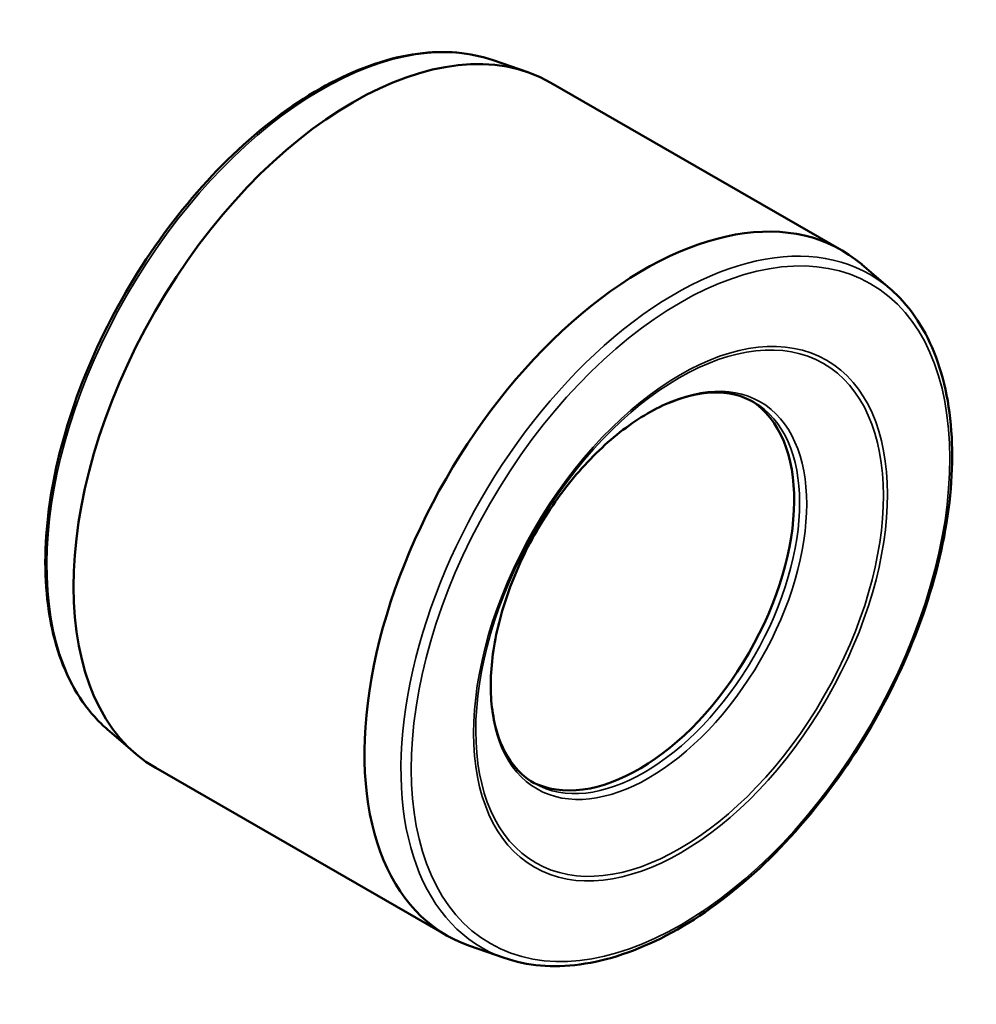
# Model space of a CAD drawing. Header units: millimetres. Extents: x -16 to 1250, y -68 to 862.
# Tile 5 of 6: x 791 to 839, y 812 to 862. Entities that reach past the tile are written whole.
import ezdxf

# ---------------------------------------------------------------- set-up
doc = ezdxf.new("R2010")
doc.units = ezdxf.units.MM
doc.layers.add('Visible (ANSI)', color=7, linetype='Continuous', lineweight=50)
doc.layers.add('Visible Narrow (ANSI)', color=7, linetype='Continuous', lineweight=35)

msp = doc.modelspace()

# ---------------------------------------------------------------- linework, layer by layer
at = {"layer": 'Visible (ANSI)'}
for p, q in [((814.618, 859.786), (816.37, 859.176)), ((817.522, 858.65), (832.229, 850.181)), ((834.669, 848.239), (833.262, 849.448)), ((795.121, 825.928), (796.528, 824.719)), ((797.56, 823.987), (812.268, 815.517)), ((815.172, 814.382), (813.42, 814.992))]:
    msp.add_line(p, q, dxfattribs=at)
for centre, major_axis, start_param, end_param in [((807.541, 841.319), (-9.981, -17.332), 3.141593, 6.283185), ((822.249, 832.849), (9.981, 17.332), 6.173973, 9.533991), ((821.966, 833.012), (-5.552, -9.641), 0.025047, 3.116546)]:
    msp.add_ellipse(centre, major_axis=major_axis, ratio=0.578093, start_param=start_param, end_param=end_param, dxfattribs=at)
for points, knots in [([(814.618, 859.786), (813.456, 860.19), (812.158, 860.299), (809.386, 859.928), (807.906, 859.43), (804.922, 857.87), (803.419, 856.801), (800.553, 854.206), (799.191, 852.682), (796.743, 849.333), (795.657, 847.509), (793.869, 843.746), (793.167, 841.807), (792.218, 838.001), (791.971, 836.137), (791.966, 832.667), (792.207, 831.062), (793.166, 828.287), (793.88, 827.114), (794.906, 826.119), (795.012, 826.022), (795.121, 825.928)], [4.038137, 4.038137, 4.038137, 4.038137, 4.347208, 4.347208, 4.666589, 4.666589, 4.989952, 4.989952, 5.313085, 5.313085, 5.635714, 5.635714, 5.958304, 5.958304, 6.281338, 6.281338, 6.60478, 6.60478, 6.925306, 6.925306, 6.961304, 6.961304, 6.961304, 6.961304]), ([(815.172, 814.382), (816.333, 813.977), (817.631, 813.869), (820.404, 814.24), (821.884, 814.738), (824.867, 816.298), (826.37, 817.367), (829.236, 819.961), (830.599, 821.486), (833.047, 824.835), (834.132, 826.658), (835.92, 830.421), (836.623, 832.361), (837.572, 836.166), (837.818, 838.031), (837.824, 841.501), (837.582, 843.106), (836.624, 845.88), (835.91, 847.054), (834.884, 848.049), (834.778, 848.146), (834.669, 848.239)], [0.896545, 0.896545, 0.896545, 0.896545, 1.205615, 1.205615, 1.524997, 1.524997, 1.848359, 1.848359, 2.171492, 2.171492, 2.494122, 2.494122, 2.816711, 2.816711, 3.139745, 3.139745, 3.463188, 3.463188, 3.783713, 3.783713, 3.819712, 3.819712, 3.819712, 3.819712]), ([(827.792, 842.495), (827.196, 842.837), (826.496, 843.004), (824.976, 842.952), (824.167, 842.755), (822.52, 842.025), (821.685, 841.504), (820.059, 840.186), (819.268, 839.39), (817.811, 837.598), (817.146, 836.603), (816.012, 834.518), (815.544, 833.427), (814.853, 831.266), (814.63, 830.195), (814.447, 828.188), (814.488, 827.251), (814.816, 825.604), (815.105, 824.895), (815.824, 823.854), (816.226, 823.48), (816.688, 823.213)], [3.928925, 3.928925, 3.928925, 3.928925, 4.274059, 4.274059, 4.598141, 4.598141, 4.912435, 4.912435, 5.226787, 5.226787, 5.542148, 5.542148, 5.857822, 5.857822, 6.172958, 6.172958, 6.487037, 6.487037, 6.802298, 6.802298, 7.070517, 7.070517, 7.070517, 7.070517])]:
    msp.add_open_spline(points, degree=3, knots=knots, dxfattribs=at)
at = {"layer": 'Visible Narrow (ANSI)'}
for centre, major_axis, start_param, end_param in [((805.942, 842.239), (-9.807, -17.03), 3.250805, 6.173973), ((823.847, 831.928), (9.807, 17.03), 6.173973, 9.533991), ((822.24, 832.854), (5.552, 9.641), 3.141593, 6.283185)]:
    msp.add_ellipse(centre, major_axis=major_axis, ratio=0.578093, start_param=start_param, end_param=end_param, dxfattribs=at)
for centre, major_axis in [((824.087, 831.79), (-9.61, -16.688)), ((824.087, 831.79), (-7.384, -12.823)), ((824.039, 831.818), (-7.273, -12.629)), ((822.474, 832.719), (-5.64, -9.793))]:
    msp.add_ellipse(centre, major_axis=major_axis, ratio=0.578093, dxfattribs=at)

doc.saveas('drawing.dxf')
